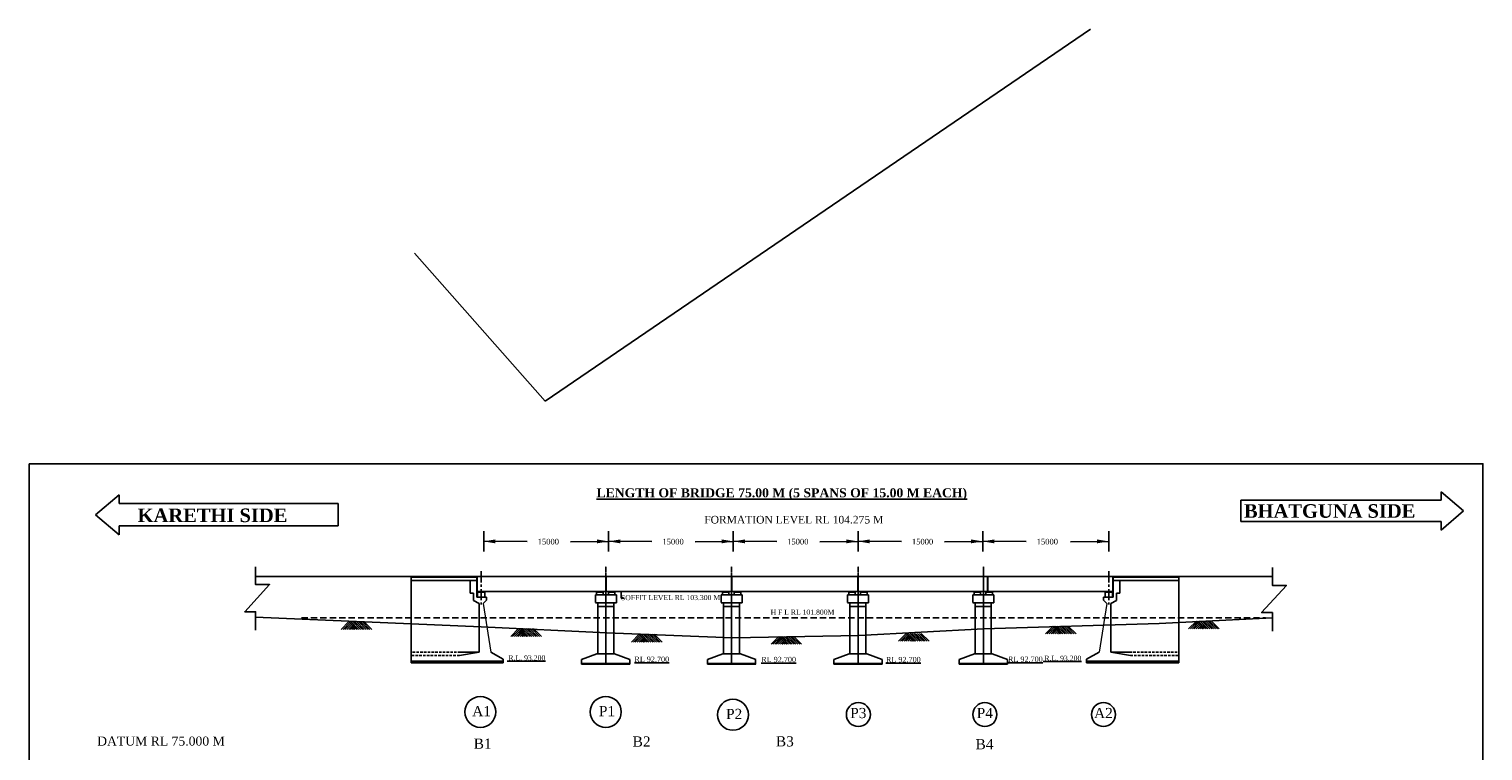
# Model space of a CAD drawing. Header units: millimetres. Extents: x -1995464 to 1684061, y 248405 to 550833.
# Tile 7 of 7: x 1394721 to 1683956, y 407227 to 550833. Entities that reach past the tile are written whole.
import ezdxf

# ---------------------------------------------------------------- set-up
doc = ezdxf.new("R2010")
doc.units = ezdxf.units.MM
doc.header["$MEASUREMENT"] = 0
for name, pattern in [('CENTER', [50.8, 31.75, -6.35, 6.35, -6.35]), ('DASED', [0.375, 0.25, -0.125]), ('DASHED2', [0.375, 0.25, -0.125])]:
    doc.linetypes.add(name, pattern=pattern)
doc.styles.add('Arial', font='arial.ttf')
doc.styles.get("Standard").update_dxf_attribs({"font": 'times.ttf'})

msp = doc.modelspace()

# ---------------------------------------------------------------- hatches: boundary and pattern name
at = {"ltscale": 20}
h = msp.add_hatch(color=256, dxfattribs=at)
h.dxf.hatch_style = 1
h.paths.add_polyline_path([(1484660.3, 438935.2), (1484291.9, 438935.2), (1484291.9, 438843.1), (1484660.3, 438843.1)])
h.paths.add_polyline_path([(1485028.7, 438935.2), (1484660.3, 438935.2), (1484660.3, 438843.1), (1485028.7, 438843.1)])
at = {"ltscale": 100}
h = msp.add_hatch(color=256, dxfattribs=at)
h.paths.add_polyline_path([(1508830.2, 438907.2), (1508273.5, 438907.2), (1508273.5, 438843.1), (1508830.2, 438843.1)])
h.paths.add_polyline_path([(1508273.5, 438907.2), (1507738.1, 438907.2), (1507738.1, 438843.1), (1508273.5, 438843.1)])
h = msp.add_hatch(color=256, dxfattribs=at)
h.paths.add_polyline_path([(1511183.6, 438907.2), (1510627, 438907.2), (1510627, 438843.1), (1511183.6, 438843.1)])
h.paths.add_polyline_path([(1510627, 438907.2), (1510091.6, 438907.2), (1510091.6, 438843.1), (1510627, 438843.1)])
h = msp.add_hatch(color=256, dxfattribs=at)
h.paths.add_polyline_path([(1533857.9, 438907.2), (1533301.3, 438907.2), (1533301.3, 438843.1), (1533857.9, 438843.1)])
h.paths.add_polyline_path([(1533301.3, 438907.2), (1532765.9, 438907.2), (1532765.9, 438843.1), (1533301.3, 438843.1)])
h = msp.add_hatch(color=256, dxfattribs=at)
h.paths.add_polyline_path([(1536211.4, 438907.2), (1535654.8, 438907.2), (1535654.8, 438843.1), (1536211.4, 438843.1)])
h.paths.add_polyline_path([(1535654.8, 438907.2), (1535119.3, 438907.2), (1535119.3, 438843.1), (1535654.8, 438843.1)])
h = msp.add_hatch(color=256, dxfattribs=at)
h.paths.add_polyline_path([(1558990.8, 438907.2), (1558434.2, 438907.2), (1558434.2, 438843.1), (1558990.8, 438843.1)])
h.paths.add_polyline_path([(1558434.2, 438907.2), (1557898.8, 438907.2), (1557898.8, 438843.1), (1558434.2, 438843.1)])
h = msp.add_hatch(color=256, dxfattribs=at)
h.paths.add_polyline_path([(1561344.3, 438907.2), (1560787.7, 438907.2), (1560787.7, 438843.1), (1561344.3, 438843.1)])
h.paths.add_polyline_path([(1560787.7, 438907.2), (1560252.3, 438907.2), (1560252.3, 438843.1), (1560787.7, 438843.1)])
h = msp.add_hatch(color=256, dxfattribs=at)
h.paths.add_polyline_path([(1583928.4, 438907.2), (1583371.8, 438907.2), (1583371.8, 438843.1), (1583928.4, 438843.1)])
h.paths.add_polyline_path([(1583371.8, 438907.2), (1582836.4, 438907.2), (1582836.4, 438843.1), (1583371.8, 438843.1)])
h = msp.add_hatch(color=256, dxfattribs=at)
h.paths.add_polyline_path([(1586281.9, 438907.2), (1585725.3, 438907.2), (1585725.3, 438843.1), (1586281.9, 438843.1)])
h.paths.add_polyline_path([(1585725.3, 438907.2), (1585189.8, 438907.2), (1585189.8, 438843.1), (1585725.3, 438843.1)])
at = {"ltscale": 20}
h = msp.add_hatch(color=256, dxfattribs=at)
h.dxf.hatch_style = 1
h.paths.add_polyline_path([(1609517.6, 438935.2), (1609886, 438935.2), (1609886, 438843.1), (1609517.6, 438843.1)])
h.paths.add_polyline_path([(1609149.2, 438935.2), (1609517.6, 438935.2), (1609517.6, 438843.1), (1609149.2, 438843.1)])
at = {"ltscale": 2000}
h = msp.add_hatch(dxfattribs=at)
h.set_pattern_fill('AR-CONC', color=256, scale=31.67604, style=0)
h.set_pattern_definition([(50, (1316044.05, 256767.6), (227.19962, -19.87739), [23.75703, -261.32733]), (355, (1316044.05, 256767.6), (-43.95093, 238.26468), [19.00562, -209.06186]), (100.4514, (1316062.98, 256765.94), (183.24886, 218.38715), [20.19037, -222.09406]), (46.1842, (1316044.05, 256830.94), (338.0597, -52.42987), [35.63554, -391.991]), (96.6356, (1316072.22, 256826.57), (296.06413, 308.56197), [30.28555, -333.14103]), (351.1842, (1316044.05, 256830.94), (296.0639, 308.5622), [28.50844, -313.5928]), (21, (1316075.72, 256815.1), (189.07652, -127.53372), [23.75703, -261.32733]), (326, (1316075.72, 256815.1), (77.07266, 229.69882), [19.00562, -209.06186]), (71.4514, (1316091.48, 256804.48), (266.14926, 102.16489), [20.19037, -222.09406]), (37.5, (1316044.05, 256767.59), (3.85176, 105.44759), [0, -206.52778, 0, -212.22947, 0, -209.853765]), (7.5, (1316044.05, 256767.59), (83.33001, 124.93401), [0, -121.00247, 0, -201.776375, 0, -79.982]), (327.5, (1315973.41, 256767.59), (169.093808, -7.14449), [0, -79.1901, 0, -247.07311, 0, -327.847014]), (317.5, (1315941.73, 256767.59), (184.730284, 31.709294), [0, -102.94713, 0, -164.08189, 0, -232.81889])])
h.paths.add_polyline_path([(1509482.3, 424598), (1509454.1, 424598), (1504643.2, 424598), (1504643.2, 424503), (1509454.1, 424503), (1509482.2, 424503)])
h.paths.add_polyline_path([(1514264.9, 424598), (1509482.3, 424598), (1509482.2, 424503), (1514264.9, 424503)])
h = msp.add_hatch(dxfattribs=at)
h.set_pattern_fill('AR-CONC', color=256, scale=31.67604, style=0)
h.set_pattern_definition([(50, (1341071.8, 256767.6), (227.19962, -19.87739), [23.75703, -261.32733]), (355, (1341071.8, 256767.6), (-43.95093, 238.26468), [19.00562, -209.06186]), (100.4514, (1341090.73, 256765.94), (183.24886, 218.38715), [20.19037, -222.09406]), (46.1842, (1341071.8, 256830.94), (338.0597, -52.42987), [35.63554, -391.991]), (96.6356, (1341099.97, 256826.57), (296.06413, 308.56197), [30.28555, -333.14103]), (351.1842, (1341071.8, 256830.94), (296.0639, 308.5622), [28.50844, -313.5928]), (21, (1341103.47, 256815.1), (189.07652, -127.53372), [23.75703, -261.32733]), (326, (1341103.47, 256815.1), (77.07266, 229.69882), [19.00562, -209.06186]), (71.4514, (1341119.23, 256804.48), (266.14926, 102.16489), [20.19037, -222.09406]), (37.5, (1341071.8, 256767.59), (3.85176, 105.44759), [0, -206.52778, 0, -212.22947, 0, -209.853765]), (7.5, (1341071.8, 256767.59), (83.33001, 124.93401), [0, -121.00247, 0, -201.776375, 0, -79.982]), (327.5, (1341001.16, 256767.59), (169.093808, -7.14449), [0, -79.1901, 0, -247.07311, 0, -327.847014]), (317.5, (1340969.48, 256767.59), (184.730284, 31.709294), [0, -102.94713, 0, -164.08189, 0, -232.81889])])
h.paths.add_polyline_path([(1534510, 424598), (1534481.8, 424598), (1529671, 424598), (1529671, 424503), (1534481.8, 424503), (1534510, 424503)])
h.paths.add_polyline_path([(1539292.7, 424598), (1534510, 424598), (1534510, 424503), (1539292.7, 424503)])
h = msp.add_hatch(dxfattribs=at)
h.set_pattern_fill('AR-CONC', color=256, scale=31.67604, style=0)
h.set_pattern_definition([(50, (1366204.75, 256767.6), (227.19962, -19.87739), [23.75703, -261.32733]), (355, (1366204.75, 256767.6), (-43.95093, 238.26468), [19.00562, -209.06186]), (100.4514, (1366223.68, 256765.94), (183.24886, 218.38715), [20.19037, -222.09406]), (46.1842, (1366204.75, 256830.94), (338.0597, -52.42987), [35.63554, -391.991]), (96.6356, (1366232.92, 256826.57), (296.06413, 308.56197), [30.28555, -333.14103]), (351.1842, (1366204.75, 256830.94), (296.0639, 308.5622), [28.50844, -313.5928]), (21, (1366236.42, 256815.1), (189.07652, -127.53372), [23.75703, -261.32733]), (326, (1366236.42, 256815.1), (77.07266, 229.69882), [19.00562, -209.06186]), (71.4514, (1366252.18, 256804.48), (266.14926, 102.16489), [20.19037, -222.09406]), (37.5, (1366204.75, 256767.59), (3.85176, 105.44759), [0, -206.52778, 0, -212.22947, 0, -209.853765]), (7.5, (1366204.75, 256767.59), (83.33001, 124.93401), [0, -121.00247, 0, -201.776375, 0, -79.982]), (327.5, (1366134.11, 256767.59), (169.093808, -7.14449), [0, -79.1901, 0, -247.07311, 0, -327.847014]), (317.5, (1366102.43, 256767.59), (184.730284, 31.709294), [0, -102.94713, 0, -164.08189, 0, -232.81889])])
h.paths.add_polyline_path([(1559643, 424598), (1559614.8, 424598), (1554803.9, 424598), (1554803.9, 424503), (1559614.8, 424503), (1559642.9, 424503)])
h.paths.add_polyline_path([(1564425.6, 424598), (1559643, 424598), (1559642.9, 424503), (1564425.6, 424503)])
h = msp.add_hatch(dxfattribs=at)
h.set_pattern_fill('AR-CONC', color=256, scale=31.67604, style=0)
h.set_pattern_definition([(50, (1391142.29, 256767.6), (227.19962, -19.87739), [23.75703, -261.32733]), (355, (1391142.3, 256767.6), (-43.95093, 238.26468), [19.00562, -209.06186]), (100.4514, (1391161.22, 256765.94), (183.24886, 218.38715), [20.19037, -222.09406]), (46.1842, (1391142.3, 256830.94), (338.0597, -52.42987), [35.63554, -391.991]), (96.6356, (1391170.46, 256826.57), (296.06413, 308.56197), [30.28555, -333.14103]), (351.1842, (1391142.3, 256830.94), (296.0639, 308.5622), [28.50844, -313.5928]), (21, (1391173.96, 256815.1), (189.07652, -127.53372), [23.75703, -261.32733]), (326, (1391173.96, 256815.1), (77.07266, 229.69882), [19.00562, -209.06186]), (71.4514, (1391189.72, 256804.48), (266.14926, 102.16489), [20.19037, -222.09406]), (37.5, (1391142.29, 256767.59), (3.85176, 105.44759), [0, -206.52778, 0, -212.22947, 0, -209.853765]), (7.5, (1391142.29, 256767.59), (83.33001, 124.93401), [0, -121.00247, 0, -201.776375, 0, -79.982]), (327.5, (1391071.65, 256767.59), (169.093808, -7.14449), [0, -79.1901, 0, -247.07311, 0, -327.847014]), (317.5, (1391039.98, 256767.59), (184.730284, 31.709294), [0, -102.94713, 0, -164.08189, 0, -232.81889])])
h.paths.add_polyline_path([(1584580.5, 424598), (1584552.3, 424598), (1579741.5, 424598), (1579741.5, 424503), (1584552.3, 424503), (1584580.5, 424503)])
h.paths.add_polyline_path([(1589363.1, 424598), (1584580.5, 424598), (1584580.5, 424503), (1589363.1, 424503)])

# ---------------------------------------------------------------- linework, layer by layer
at = {"color": 0, "ltscale": 20}
for p, q in [((1497419.2, 476821.2), (1605873.5, 550832.6)), ((1471409.8, 506229.7), (1497419.2, 476821.2)), ((1470721.1, 441945.5), (1439770.3, 441945.5)), ((1483857.4, 438935.2), (1483857.4, 441945.5)), ((1509514.1, 438935.2), (1509514.1, 441945.5)), ((1534514.1, 438935.2), (1534514.1, 441945.5)), ((1559674.6, 438935.2), (1559674.6, 441942.8)), ((1585451.5, 438935.2), (1585451.5, 441942.8)), ((1598519.3, 441945.5), (1610328.4, 441945.5)), ((1610328.4, 438935.2), (1610328.4, 441945.5)), ((1610389, 438935.2), (1610389, 441942.8)), ((1623456.8, 441945.5), (1642074.8, 441923.3)), ((1482482.3, 438608.5), (1483135.7, 438608.5)), ((1483135.7, 438608.5), (1483135.7, 437163.1)), ((1483789.1, 438935.2), (1483789.1, 437846.2)), ((1610388.8, 438935.2), (1610388.8, 437846.2)), ((1611695.6, 438608.5), (1611042.2, 438608.5)), ((1611042.2, 438608.5), (1611042.2, 437163.1)), ((1439770.3, 433848.7), (1484660.3, 431928.7)), ((1484660.3, 431928.7), (1509660.3, 430718.7)), ((1559821, 430198.7), (1584580.1, 431518.7)), ((1584580.1, 431518.7), (1619574.8, 432608.7)), ((1619574.8, 432608.7), (1642074.8, 433678.7)), ((1509660.3, 430718.7), (1534660.3, 429758.7)), ((1534660.3, 429758.7), (1559821, 430198.7)), ((1504643.2, 425399.8), (1504643.2, 424503)), ((1514264.9, 425399.8), (1514264.9, 424503)), ((1529671, 425399.8), (1529671, 424503)), ((1539264.9, 425399.8), (1539264.9, 424503)), ((1554803.9, 425399.8), (1554803.9, 424503)), ((1564425.6, 425399.8), (1564425.6, 424503)), ((1579741.5, 425399.8), (1579741.5, 424503)), ((1589363.1, 425399.8), (1589363.1, 424503)), ((1489818.3, 425095.8), (1497434.8, 425083)), ((1509481.8, 424598), (1514264.9, 424598)), ((1534509.6, 424598), (1539292.7, 424598)), ((1559642.5, 424598), (1564425.6, 424598)), ((1584580.1, 424598), (1589363.1, 424598)), ((1596454, 425025.4), (1604070.4, 425012.6))]:
    msp.add_line(p, q, dxfattribs=at)
at = {"color": 7}
for p, q in [((1412624, 458164.9), (1407968, 454218.7)), ((1412624, 456458.1), (1412624, 458164.9)), ((1412624, 458164.9), (1412624, 456458.1)), ((1635767.9, 457112.6), (1675677.5, 457112.6)), ((1675677.5, 458738.1), (1680111.7, 454979.8)), ((1675677.5, 457112.6), (1675677.5, 458738.1)), ((1675677.5, 458738.1), (1675677.5, 457112.6)), ((1407968, 454218.7), (1412624, 450217)), ((1456159.2, 456458.1), (1412624, 456458.1)), ((1456189.2, 456428.1), (1456159.2, 456458.1)), ((1680111.7, 454979.8), (1675677.5, 451168.7)), ((1456159.2, 451983.6), (1412624, 451983.6)), ((1412624, 451983.6), (1412624, 450217)), ((1456189.2, 452013.6), (1456159.2, 451983.6)), ((1635767.9, 452851.1), (1675677.5, 452851.1)), ((1675677.5, 452851.1), (1675677.5, 451168.7)), ((1485186, 450947.2), (1485186, 446878.3)), ((1485186, 448941.7), (1493819.6, 448880.9)), ((1510004.8, 448912.7), (1502408.6, 448849.1)), ((1510004.8, 450947.2), (1510004.8, 446878.3)), ((1510004.8, 450947.2), (1510004.8, 446878.3)), ((1510004.8, 448941.7), (1518638.4, 448880.9)), ((1534823.7, 448912.7), (1527227.4, 448849.1)), ((1534823.7, 450947.2), (1534823.7, 446878.3)), ((1534823.7, 450947.2), (1534823.7, 446878.3)), ((1534823.7, 448941.7), (1543457.3, 448880.9)), ((1559642.5, 448912.7), (1552046.3, 448849.1)), ((1559642.5, 450947.2), (1559642.5, 446878.3)), ((1559642.5, 450947.2), (1559642.5, 446878.3)), ((1559642.5, 448941.7), (1568276.1, 448880.9)), ((1584461.4, 448912.7), (1576865.1, 448849.1)), ((1584461.4, 450947.2), (1584461.4, 446878.3)), ((1584461.4, 450947.2), (1584461.4, 446878.3)), ((1584461.4, 448941.7), (1593095, 448880.9)), ((1609517.6, 448912.7), (1601921.4, 448849.1)), ((1609517.6, 450947.2), (1609517.6, 446878.3)), ((1456815.6, 431407.3), (1458364.5, 432956.2)), ((1457188.5, 431407.3), (1458737.4, 432956.2)), ((1457188.5, 431407.3), (1458551, 432769.7)), ((1457561.4, 431407.3), (1458923.9, 432769.7)), ((1457561.4, 431407.3), (1458737.4, 432583.3)), ((1457934.3, 431407.3), (1459110.3, 432583.3)), ((1457934.3, 431407.3), (1458923.9, 432396.8)), ((1458307.2, 431407.3), (1459296.8, 432396.8)), ((1458307.2, 431407.3), (1459110.3, 432210.4)), ((1458364.5, 432956.2), (1459913.5, 431407.3)), ((1458680, 431407.3), (1459483.2, 432210.4)), ((1458680, 431407.3), (1459296.8, 432024)), ((1458737.4, 432956.2), (1460286.3, 431407.3)), ((1458737.4, 432956.2), (1460286.3, 431407.3)), ((1459052.9, 431407.3), (1459669.6, 432024)), ((1459052.9, 431407.3), (1459483.2, 431837.5)), ((1459110.3, 432956.2), (1460659.2, 431407.3)), ((1459110.3, 432956.2), (1460659.2, 431407.3)), ((1459425.8, 431407.3), (1459856.1, 431837.5)), ((1459425.8, 431407.3), (1459669.6, 431651.1)), ((1459483.2, 432956.2), (1461032.1, 431407.3)), ((1459483.2, 432956.2), (1461032.1, 431407.3)), ((1459798.7, 431407.3), (1460042.5, 431651.1)), ((1459856.1, 432956.2), (1461405, 431407.3)), ((1459856.1, 432956.2), (1461405, 431407.3)), ((1460229, 432956.2), (1461777.9, 431407.3)), ((1460229, 432956.2), (1461777.9, 431407.3)), ((1460601.9, 432956.2), (1462150.8, 431407.3)), ((1460601.9, 432956.2), (1462150.8, 431407.3)), ((1460974.7, 432956.2), (1462523.7, 431407.3)), ((1460974.7, 432956.2), (1462523.7, 431407.3)), ((1461347.6, 432956.2), (1462896.6, 431407.3)), ((1490552.7, 430021.3), (1492101.6, 431570.2)), ((1490925.5, 430021.3), (1492474.5, 431570.2)), ((1490925.5, 430021.3), (1492288, 431383.8)), ((1491298.4, 430021.3), (1492660.9, 431383.8)), ((1491298.4, 430021.3), (1492474.5, 431197.3)), ((1491671.3, 430021.3), (1492847.4, 431197.3)), ((1491671.3, 430021.3), (1492660.9, 431010.9)), ((1492044.2, 430021.3), (1493033.8, 431010.9)), ((1492101.6, 431570.2), (1493650.5, 430021.3)), ((1492474.5, 431570.2), (1494023.4, 430021.3)), ((1492474.5, 431570.2), (1494023.4, 430021.3)), ((1492847.4, 431570.2), (1494396.3, 430021.3)), ((1492847.4, 431570.2), (1494396.3, 430021.3)), ((1493220.3, 431570.2), (1494769.2, 430021.3)), ((1493220.3, 431570.2), (1494769.2, 430021.3)), ((1493593.1, 431570.2), (1495142.1, 430021.3)), ((1493593.1, 431570.2), (1495142.1, 430021.3)), ((1493966, 431570.2), (1495515, 430021.3)), ((1493966, 431570.2), (1495515, 430021.3)), ((1494338.9, 431570.2), (1495887.8, 430021.3)), ((1494338.9, 431570.2), (1495887.8, 430021.3)), ((1494711.8, 431570.2), (1496260.7, 430021.3)), ((1494711.8, 431570.2), (1496260.7, 430021.3)), ((1495084.7, 431570.2), (1496633.6, 430021.3)), ((1596920.1, 430504.2), (1598469, 432053.1)), ((1597293, 430504.2), (1598841.9, 432053.1)), ((1597293, 430504.2), (1598655.5, 431866.7)), ((1597665.9, 430504.2), (1599028.3, 431866.7)), ((1597665.9, 430504.2), (1598841.9, 431680.2)), ((1598038.7, 430504.2), (1599214.8, 431680.2)), ((1598038.7, 430504.2), (1599028.3, 431493.8)), ((1598411.6, 430504.2), (1599401.2, 431493.8)), ((1598411.6, 430504.2), (1599214.8, 431307.3)), ((1598469, 432053.1), (1600017.9, 430504.2)), ((1598784.5, 430504.2), (1599587.7, 431307.3)), ((1598784.5, 430504.2), (1599401.2, 431120.9)), ((1598841.9, 432053.1), (1600390.8, 430504.2)), ((1598841.9, 432053.1), (1600390.8, 430504.2)), ((1599157.4, 430504.2), (1599774.1, 431120.9)), ((1599214.8, 432053.1), (1600763.7, 430504.2)), ((1599214.8, 432053.1), (1600763.7, 430504.2)), ((1599587.7, 432053.1), (1601136.6, 430504.2)), ((1599587.7, 432053.1), (1601136.6, 430504.2)), ((1599960.6, 432053.1), (1601509.5, 430504.2)), ((1599960.6, 432053.1), (1601509.5, 430504.2)), ((1600333.5, 432053.1), (1601882.4, 430504.2)), ((1600333.5, 432053.1), (1601882.4, 430504.2)), ((1600706.3, 432053.1), (1602255.3, 430504.2)), ((1600706.3, 432053.1), (1602255.3, 430504.2)), ((1601079.2, 432053.1), (1602628.2, 430504.2)), ((1601079.2, 432053.1), (1602628.2, 430504.2)), ((1601452.1, 432053.1), (1603001, 430504.2)), ((1625414.4, 431520.6), (1626963.3, 433069.5)), ((1625787.2, 431520.6), (1627336.2, 433069.5)), ((1625787.2, 431520.6), (1627149.7, 432883.1)), ((1626160.1, 431520.6), (1627522.6, 432883.1)), ((1626160.1, 431520.6), (1627336.2, 432696.6)), ((1626533, 431520.6), (1627709.1, 432696.6)), ((1626533, 431520.6), (1627522.6, 432510.2)), ((1626905.9, 431520.6), (1627895.5, 432510.2)), ((1626905.9, 431520.6), (1627709.1, 432323.7)), ((1626963.3, 433069.5), (1628512.2, 431520.6)), ((1627278.8, 431520.6), (1628081.9, 432323.7)), ((1627278.8, 431520.6), (1627895.5, 432137.3)), ((1627336.2, 433069.5), (1628885.1, 431520.6)), ((1627336.2, 433069.5), (1628885.1, 431520.6)), ((1627651.7, 431520.6), (1628268.4, 432137.3)), ((1627651.7, 431520.6), (1628081.9, 431950.9)), ((1627709.1, 433069.5), (1629258, 431520.6)), ((1627709.1, 433069.5), (1629258, 431520.6)), ((1628024.6, 431520.6), (1628454.8, 431950.9)), ((1628024.6, 431520.6), (1628268.4, 431764.4)), ((1628081.9, 433069.5), (1629630.9, 431520.6)), ((1628081.9, 433069.5), (1629630.9, 431520.6)), ((1628397.5, 431520.6), (1628641.3, 431764.4)), ((1628454.8, 433069.5), (1630003.8, 431520.6)), ((1628454.8, 433069.5), (1630003.8, 431520.6)), ((1628827.7, 433069.5), (1630376.6, 431520.6)), ((1628827.7, 433069.5), (1630376.6, 431520.6)), ((1629200.6, 433069.5), (1630749.5, 431520.6)), ((1629200.6, 433069.5), (1630749.5, 431520.6)), ((1629573.5, 433069.5), (1631122.4, 431520.6)), ((1629573.5, 433069.5), (1631122.4, 431520.6)), ((1629946.4, 433069.5), (1631495.3, 431520.6)), ((1492044.2, 430021.3), (1492847.4, 430824.5)), ((1492417.1, 430021.3), (1493220.3, 430824.5)), ((1492417.1, 430021.3), (1493033.8, 430638)), ((1492790, 430021.3), (1493406.7, 430638)), ((1492790, 430021.3), (1493220.3, 430451.6)), ((1493162.9, 430021.3), (1493593.1, 430451.6)), ((1493162.9, 430021.3), (1493406.7, 430265.1)), ((1493535.8, 430021.3), (1493779.6, 430265.1)), ((1514577.8, 428878.4), (1516126.7, 430427.3)), ((1514950.7, 428878.4), (1516499.6, 430427.3)), ((1514950.7, 428878.4), (1516313.2, 430240.8)), ((1515323.6, 428878.4), (1516686, 430240.8)), ((1515323.6, 428878.4), (1516499.6, 430054.4)), ((1515696.4, 428878.4), (1516872.5, 430054.4)), ((1515696.4, 428878.4), (1516686, 429868)), ((1516069.3, 428878.4), (1517058.9, 429868)), ((1516069.3, 428878.4), (1516872.5, 429681.5)), ((1516126.7, 430427.3), (1517675.6, 428878.4)), ((1516442.2, 428878.4), (1517245.4, 429681.5)), ((1516442.2, 428878.4), (1517058.9, 429495.1)), ((1516499.6, 430427.3), (1518048.5, 428878.4)), ((1516499.6, 430427.3), (1518048.5, 428878.4)), ((1516815.1, 428878.4), (1517431.8, 429495.1)), ((1516815.1, 428878.4), (1517245.4, 429308.6)), ((1516872.5, 430427.3), (1518421.4, 428878.4)), ((1516872.5, 430427.3), (1518421.4, 428878.4)), ((1517188, 428878.4), (1517618.3, 429308.6)), ((1517188, 428878.4), (1517431.8, 429122.2)), ((1517245.4, 430427.3), (1518794.3, 428878.4)), ((1517245.4, 430427.3), (1518794.3, 428878.4)), ((1517560.9, 428878.4), (1517804.7, 429122.2)), ((1517618.3, 430427.3), (1519167.2, 428878.4)), ((1517618.3, 430427.3), (1519167.2, 428878.4)), ((1517991.2, 430427.3), (1519540.1, 428878.4)), ((1517991.2, 430427.3), (1519540.1, 428878.4)), ((1518364, 430427.3), (1519913, 428878.4)), ((1518364, 430427.3), (1519913, 428878.4)), ((1518736.9, 430427.3), (1520285.9, 428878.4)), ((1518736.9, 430427.3), (1520285.9, 428878.4)), ((1519109.8, 430427.3), (1520658.7, 428878.4)), ((1542329.1, 428462.1), (1543878, 430011.1)), ((1542701.9, 428462.1), (1544250.9, 430011.1)), ((1542701.9, 428462.1), (1544064.4, 429824.6)), ((1543074.8, 428462.1), (1544437.3, 429824.6)), ((1543074.8, 428462.1), (1544250.9, 429638.2)), ((1543447.7, 428462.1), (1544623.8, 429638.2)), ((1543447.7, 428462.1), (1544437.3, 429451.7)), ((1543820.6, 428462.1), (1544810.2, 429451.7)), ((1543820.6, 428462.1), (1544623.8, 429265.3)), ((1543878, 430011.1), (1545426.9, 428462.1)), ((1544193.5, 428462.1), (1544996.7, 429265.3)), ((1544193.5, 428462.1), (1544810.2, 429078.8)), ((1544250.9, 430011.1), (1545799.8, 428462.1)), ((1544250.9, 430011.1), (1545799.8, 428462.1)), ((1544566.4, 428462.1), (1545183.1, 429078.8)), ((1544566.4, 428462.1), (1544996.7, 428892.4)), ((1544623.8, 430011.1), (1546172.7, 428462.1)), ((1544623.8, 430011.1), (1546172.7, 428462.1)), ((1544939.3, 428462.1), (1545369.5, 428892.4)), ((1544939.3, 428462.1), (1545183.1, 428705.9)), ((1544996.7, 430011.1), (1546545.6, 428462.1)), ((1544996.7, 430011.1), (1546545.6, 428462.1)), ((1545312.2, 428462.1), (1545556, 428705.9)), ((1545369.5, 430011.1), (1546918.5, 428462.1)), ((1545369.5, 430011.1), (1546918.5, 428462.1)), ((1545742.4, 430011.1), (1547291.4, 428462.1)), ((1545742.4, 430011.1), (1547291.4, 428462.1)), ((1546115.3, 430011.1), (1547664.2, 428462.1)), ((1546115.3, 430011.1), (1547664.2, 428462.1)), ((1546488.2, 430011.1), (1548037.1, 428462.1)), ((1546488.2, 430011.1), (1548037.1, 428462.1)), ((1546861.1, 430011.1), (1548410, 428462.1)), ((1567688.3, 429034.4), (1569237.3, 430583.3)), ((1568061.2, 429034.4), (1569610.2, 430583.3)), ((1568061.2, 429034.4), (1569423.7, 430396.9)), ((1568434.1, 429034.4), (1569796.6, 430396.9)), ((1568434.1, 429034.4), (1569610.2, 430210.5)), ((1568807, 429034.4), (1569983.1, 430210.5)), ((1568807, 429034.4), (1569796.6, 430024)), ((1569179.9, 429034.4), (1570169.5, 430024)), ((1569179.9, 429034.4), (1569983.1, 429837.6)), ((1569237.3, 430583.3), (1570786.2, 429034.4)), ((1569552.8, 429034.4), (1570355.9, 429837.6)), ((1569552.8, 429034.4), (1570169.5, 429651.1)), ((1569610.2, 430583.3), (1571159.1, 429034.4)), ((1569610.2, 430583.3), (1571159.1, 429034.4)), ((1569925.7, 429034.4), (1570542.4, 429651.1)), ((1569925.7, 429034.4), (1570355.9, 429464.7)), ((1569983.1, 430583.3), (1571532, 429034.4)), ((1569983.1, 430583.3), (1571532, 429034.4)), ((1570298.6, 429034.4), (1570728.8, 429464.7)), ((1570298.6, 429034.4), (1570542.4, 429278.2)), ((1570355.9, 430583.3), (1571904.9, 429034.4)), ((1570355.9, 430583.3), (1571904.9, 429034.4)), ((1570671.5, 429034.4), (1570915.3, 429278.2)), ((1570728.8, 430583.3), (1572277.8, 429034.4)), ((1570728.8, 430583.3), (1572277.8, 429034.4)), ((1571101.7, 430583.3), (1572650.6, 429034.4)), ((1571101.7, 430583.3), (1572650.6, 429034.4)), ((1571474.6, 430583.3), (1573023.5, 429034.4)), ((1571474.6, 430583.3), (1573023.5, 429034.4)), ((1571847.5, 430583.3), (1573396.4, 429034.4)), ((1571847.5, 430583.3), (1573396.4, 429034.4)), ((1572220.4, 430583.3), (1573769.3, 429034.4)), ((1599157.4, 430504.2), (1599587.7, 430934.5)), ((1599530.3, 430504.2), (1599960.6, 430934.5)), ((1599530.3, 430504.2), (1599774.1, 430748)), ((1599903.2, 430504.2), (1600147, 430748))]:
    msp.add_line(p, q, dxfattribs=at)
at = {"color": 7, "ltscale": 2}
msp.add_line((1635767.9, 457112.6), (1635767.9, 452851.1), dxfattribs=at)
at = {"color": 7, "lineweight": 25, "ltscale": 2}
for p, q in [((1456189.2, 456428.1), (1456189.2, 452013.6)), ((1512520.4, 437635.6), (1512520.4, 438944.4)), ((1512520.4, 437635.6), (1512520.4, 438944.4)), ((1512520.4, 437635.6), (1513064.9, 437635.6))]:
    msp.add_line(p, q, dxfattribs=at)
at = {"color": 0, "linetype": 'CENTER', "lineweight": -2, "ltscale": 70}
for p, q in [((1484660.3, 442988.6), (1484660.3, 436350.8)), ((1609517.6, 442988.6), (1609517.6, 436350.8))]:
    msp.add_line(p, q, dxfattribs=at)
at = {"linetype": 'CENTER', "ltscale": 10}
for p, q in [((1509481.8, 424598), (1509481.8, 443932.8)), ((1534481.8, 424598), (1534481.8, 443932.8)), ((1559642.5, 424598), (1559642.5, 443932.8)), ((1584580.1, 424598), (1584580.1, 443932.8))]:
    msp.add_line(p, q, dxfattribs=at)
at = {"color": 1, "linetype": 'CENTER', "lineweight": -2, "ltscale": 70}
msp.add_line((1584580.1, 442988.6), (1584580.1, 436350.8), dxfattribs=at)
for p, q in [((1483789.1, 441945.5), (1470721.1, 441945.5)), ((1470721.1, 441945.5), (1470721.1, 424772)), ((1483789.1, 441782.2), (1470721.1, 441782.2)), ((1483789.1, 441128.8), (1470721.1, 441128.8)), ((1479366.8, 441913.2), (1483789.1, 441913.2)), ((1482482.3, 441128.8), (1482482.3, 438655.2)), ((1482482.3, 441128.8), (1482482.3, 438608.5)), ((1482482.3, 441128.8), (1482482.3, 439370.8)), ((1483789.1, 441945.5), (1483789.1, 438935.2)), ((1483857.4, 441913.2), (1509445.8, 441913.2)), ((1509445.8, 441945.5), (1509445.8, 438935.2)), ((1509514.1, 441913.2), (1534445.8, 441913.2)), ((1534445.8, 441945.5), (1534445.8, 438935.2)), ((1534514.1, 441913.2), (1559606.3, 441913.2)), ((1559606.3, 441945.5), (1559606.3, 438935.2)), ((1559674.6, 441913.2), (1585383.1, 441913.2)), ((1585383.1, 441945.5), (1585383.1, 438935.2)), ((1585451.3, 441945.5), (1585451.3, 438935.2)), ((1585451.3, 441945.5), (1598519.3, 441945.5)), ((1585451.3, 441913.2), (1610328.4, 441913.2)), ((1610388.8, 441945.5), (1623456.8, 441945.5)), ((1610388.8, 441782.2), (1623456.8, 441782.2)), ((1610388.8, 441128.8), (1623456.8, 441128.8)), ((1611695.6, 441128.8), (1611695.6, 438655.2)), ((1611695.6, 441128.8), (1611695.6, 438608.5)), ((1611695.6, 441128.8), (1611695.6, 439370.8)), ((1623456.8, 441945.5), (1623456.8, 424772)), ((1484279.1, 436539.4), (1483135.7, 437163.1)), ((1483789.1, 437846.2), (1485694.8, 437846.2)), ((1483857.4, 438935.2), (1509445.8, 438935.2)), ((1484660.3, 438843.1), (1483923.6, 438843.1)), ((1483923.6, 438843.1), (1483923.6, 437846.2)), ((1484291.9, 438843.1), (1484291.9, 438935.2)), ((1484660.3, 438843.1), (1484291.9, 438843.1)), ((1484660.3, 438843.1), (1485028.7, 438843.1)), ((1484660.3, 438843.1), (1485397, 438843.1)), ((1485028.7, 438843.1), (1485028.7, 438935.2)), ((1485041.4, 436539.4), (1485694.8, 437192.8)), ((1485397, 438843.1), (1485397, 437846.2)), ((1485694.8, 437846.2), (1485694.8, 437192.8)), ((1509514.1, 438935.2), (1534445.8, 438935.2)), ((1534514.1, 438935.2), (1559606.3, 438935.2)), ((1559674.6, 438935.2), (1585383.1, 438935.2)), ((1585451.3, 438935.2), (1610328.4, 438935.2)), ((1610388.8, 437846.2), (1608483.1, 437846.2)), ((1608483.1, 437846.2), (1608483.1, 437192.8)), ((1609136.5, 436539.4), (1608483.1, 437192.8)), ((1608780.9, 438843.1), (1608780.9, 437846.2)), ((1609517.6, 438843.1), (1608780.9, 438843.1)), ((1609517.6, 438843.1), (1610254.3, 438843.1)), ((1609517.6, 438843.1), (1609886, 438843.1)), ((1609886, 438843.1), (1609886, 438935.2)), ((1609898.8, 436539.4), (1611042.2, 437163.1)), ((1610254.3, 438843.1), (1610254.3, 437846.2)), ((1610388.8, 438935.2), (1610389, 438935.2)), ((1484279.1, 436539.4), (1484279.1, 426841.1)), ((1609898.8, 436539.4), (1609898.8, 426841.1)), ((1507850.5, 426522.3), (1507850.5, 430458.2)), ((1511057.7, 426522.3), (1511057.7, 430458.2)), ((1532878.2, 426522.3), (1532878.2, 430458.2)), ((1536085.4, 426522.3), (1536085.4, 430458.2)), ((1558011.2, 426522.3), (1558011.2, 430458.2)), ((1561218.4, 426522.3), (1561218.4, 430458.2)), ((1582948.7, 426522.3), (1582948.7, 430458.2)), ((1586155.9, 426522.3), (1586155.9, 430458.2)), ((1480358.7, 426187.7), (1484279.1, 426841.1)), ((1480358.7, 426841.1), (1484279.1, 426841.1)), ((1489070.7, 425479.9), (1486566, 426841.1)), ((1489070.7, 424772), (1489070.7, 425479.9)), ((1509454.1, 426522.3), (1507690.1, 426522.3)), ((1507690.1, 426522.3), (1511218, 426522.3)), ((1511218, 426522.3), (1514264.9, 425399.8)), ((1534481.8, 426522.3), (1532717.9, 426522.3)), ((1532717.9, 426522.3), (1536245.8, 426522.3)), ((1536245.8, 426522.3), (1539292.7, 425399.8)), ((1559614.8, 426522.3), (1557850.8, 426522.3)), ((1557850.8, 426522.3), (1561378.7, 426522.3)), ((1561378.7, 426522.3), (1564425.6, 425399.8)), ((1584552.3, 426522.3), (1582788.3, 426522.3)), ((1582788.3, 426522.3), (1586316.3, 426522.3)), ((1586316.3, 426522.3), (1589363.1, 425399.8)), ((1605107.2, 425479.9), (1607611.9, 426841.1)), ((1605107.2, 424772), (1605107.2, 425479.9)), ((1613819.2, 426187.7), (1609898.8, 426841.1)), ((1613819.2, 426841.1), (1609898.8, 426841.1)), ((1470721.1, 425098.7), (1489070.7, 425098.7)), ((1484279.1, 425098.7), (1470721.1, 425098.7)), ((1470721.1, 425098.7), (1470721.1, 424772)), ((1470721.1, 424772), (1489070.7, 424772)), ((1484279.1, 425098.7), (1486566, 425098.7)), ((1484279.1, 425098.7), (1486566, 425098.7)), ((1487818.4, 424935.4), (1489070.7, 424935.4)), ((1507239.3, 424562.8), (1507239.3, 424562.8)), ((1507251.7, 424590.9), (1507251.7, 424590.9)), ((1507330.9, 424601.3), (1507330.9, 424601.3)), ((1507454.5, 424617.6), (1507454.5, 424617.6)), ((1507471.2, 424550.6), (1507471.2, 424550.6)), ((1507495.9, 424636.8), (1507495.9, 424636.8)), ((1507499.2, 424524.9), (1507499.2, 424524.9)), ((1507560, 424595.9), (1507560, 424595.9)), ((1507637.4, 424567.9), (1507637.4, 424567.9)), ((1507969.5, 424637.6), (1507969.5, 424637.6)), ((1508026.4, 424566), (1508026.4, 424566)), ((1508033.6, 424596.8), (1508033.6, 424596.8)), ((1508088.8, 424537.2), (1508088.8, 424537.2)), ((1508437.2, 424580.8), (1508437.2, 424580.8)), ((1508507.3, 424597.6), (1508507.3, 424597.6)), ((1508697.4, 424532), (1508697.4, 424532)), ((1508725.4, 424506.3), (1508725.4, 424506.3)), ((1508835.3, 424585.9), (1508835.3, 424585.9)), ((1508980.9, 424598.5), (1508980.9, 424598.5)), ((1509224.4, 424584), (1509224.4, 424584)), ((1509314.9, 424518.5), (1509314.9, 424518.5)), ((1509390.4, 424640.2), (1509390.4, 424640.2)), ((1532267, 424562.8), (1532267, 424562.8)), ((1532279.5, 424590.9), (1532279.5, 424590.9)), ((1532358.6, 424601.3), (1532358.6, 424601.3)), ((1532482.3, 424617.6), (1532482.3, 424617.6)), ((1532499, 424550.6), (1532499, 424550.6)), ((1532523.6, 424636.8), (1532523.6, 424636.8)), ((1532527, 424524.9), (1532527, 424524.9)), ((1532587.8, 424595.9), (1532587.8, 424595.9)), ((1532665.1, 424567.9), (1532665.1, 424567.9)), ((1532997.3, 424637.6), (1532997.3, 424637.6)), ((1533054.2, 424566), (1533054.2, 424566)), ((1533061.4, 424596.8), (1533061.4, 424596.8)), ((1533116.5, 424537.2), (1533116.5, 424537.2)), ((1533437.2, 424580.8), (1533437.2, 424580.8)), ((1533507.3, 424597.6), (1533507.3, 424597.6)), ((1533725.1, 424532), (1533725.1, 424532)), ((1533753.2, 424506.3), (1533753.2, 424506.3)), ((1533863.1, 424585.9), (1533863.1, 424585.9)), ((1534008.7, 424598.5), (1534008.7, 424598.5)), ((1534252.2, 424584), (1534252.2, 424584)), ((1534342.7, 424518.5), (1534342.7, 424518.5)), ((1534418.2, 424640.2), (1534418.2, 424640.2)), ((1557400, 424562.8), (1557400, 424562.8)), ((1557412.4, 424590.9), (1557412.4, 424590.9)), ((1557491.6, 424601.3), (1557491.6, 424601.3)), ((1557615.2, 424617.6), (1557615.2, 424617.6)), ((1557631.9, 424550.6), (1557631.9, 424550.6)), ((1557656.6, 424636.8), (1557656.6, 424636.8)), ((1557659.9, 424524.9), (1557659.9, 424524.9)), ((1557720.7, 424595.9), (1557720.7, 424595.9)), ((1557798.1, 424567.9), (1557798.1, 424567.9)), ((1558130.2, 424637.6), (1558130.2, 424637.6)), ((1558187.1, 424566), (1558187.1, 424566)), ((1558194.3, 424596.8), (1558194.3, 424596.8)), ((1558249.5, 424537.2), (1558249.5, 424537.2)), ((1558597.9, 424580.8), (1558597.9, 424580.8)), ((1558668, 424597.6), (1558668, 424597.6)), ((1558858.1, 424532), (1558858.1, 424532)), ((1558886.1, 424506.3), (1558886.1, 424506.3)), ((1558996, 424585.9), (1558996, 424585.9)), ((1559141.6, 424598.5), (1559141.6, 424598.5)), ((1559385.1, 424584), (1559385.1, 424584)), ((1559475.6, 424518.5), (1559475.6, 424518.5)), ((1559551.1, 424640.2), (1559551.1, 424640.2)), ((1582337.5, 424562.8), (1582337.5, 424562.8)), ((1582349.9, 424590.9), (1582349.9, 424590.9)), ((1582429.1, 424601.3), (1582429.1, 424601.3)), ((1582552.8, 424617.6), (1582552.8, 424617.6)), ((1582569.5, 424550.6), (1582569.5, 424550.6)), ((1582594.1, 424636.8), (1582594.1, 424636.8)), ((1582597.5, 424524.9), (1582597.5, 424524.9)), ((1582658.2, 424595.9), (1582658.2, 424595.9)), ((1582735.6, 424567.9), (1582735.6, 424567.9)), ((1583067.7, 424637.6), (1583067.7, 424637.6)), ((1583124.7, 424566), (1583124.7, 424566)), ((1583131.9, 424596.8), (1583131.9, 424596.8)), ((1583187, 424537.2), (1583187, 424537.2)), ((1583535.5, 424580.8), (1583535.5, 424580.8)), ((1583605.5, 424597.6), (1583605.5, 424597.6)), ((1583795.6, 424532), (1583795.6, 424532)), ((1583823.6, 424506.3), (1583823.6, 424506.3)), ((1583933.6, 424585.9), (1583933.6, 424585.9)), ((1584079.2, 424598.5), (1584079.2, 424598.5)), ((1584322.7, 424584), (1584322.7, 424584)), ((1584413.2, 424518.5), (1584413.2, 424518.5)), ((1584488.7, 424640.2), (1584488.7, 424640.2)), ((1623456.8, 425098.7), (1605107.2, 425098.7)), ((1606359.5, 424935.4), (1605107.2, 424935.4)), ((1623456.8, 424772), (1605107.2, 424772)), ((1609898.8, 425098.7), (1607611.9, 425098.7)), ((1609898.8, 425098.7), (1607611.9, 425098.7)), ((1609898.8, 425098.7), (1623456.8, 425098.7)), ((1623456.8, 425098.7), (1623456.8, 424772))]:
    msp.add_line(p, q)
at = {"color": 0, "lineweight": 25, "ltscale": 2000}
for p, q in [((1479366.8, 441945.5), (1483789.1, 441945.5)), ((1483857.4, 441945.5), (1509445.8, 441945.5)), ((1509514.1, 441945.5), (1533697.3, 441945.5))]:
    msp.add_line(p, q, dxfattribs=at)
at = {"color": 0, "linetype": 'ByBlock', "lineweight": -2, "ltscale": 2000}
for p, q in [((1479366.8, 441945.5), (1483789.1, 441945.5)), ((1483857.4, 441945.5), (1509445.8, 441945.5)), ((1509514.1, 441945.5), (1534445.8, 441945.5)), ((1534514.1, 441945.5), (1559606.3, 441945.5)), ((1585451.3, 441945.5), (1589528.8, 441945.5))]:
    msp.add_line(p, q, dxfattribs=at)
at = {"color": 1, "ltscale": 20}
msp.add_line((1479366.8, 441945.5), (1479366.8, 441945.5), dxfattribs=at)
at = {"ltscale": 2}
for p, q in [((1507397.1, 436729.1), (1507397.1, 438261.9)), ((1507397.1, 438261.9), (1511566.5, 438261.9)), ((1511566.5, 436704.5), (1511566.5, 438261.9)), ((1532424.9, 436729.1), (1532424.9, 438261.9)), ((1532424.9, 438261.9), (1536594.3, 438261.9)), ((1536594.3, 436704.5), (1536594.3, 438261.9)), ((1557557.8, 436729.1), (1557557.8, 438261.9)), ((1557557.8, 438261.9), (1561727.2, 438261.9)), ((1561727.2, 436704.5), (1561727.2, 438261.9)), ((1582495.4, 436729.1), (1582495.4, 438261.9)), ((1582495.4, 438261.9), (1586664.8, 438261.9)), ((1586664.8, 436704.5), (1586664.8, 438261.9)), ((1507397.1, 436704.5), (1511566.5, 436704.5)), ((1507850.5, 435986.5), (1511057.7, 435986.5)), ((1532424.9, 436704.5), (1536594.3, 436704.5)), ((1532878.2, 435986.5), (1536085.4, 435986.5)), ((1557557.8, 436704.5), (1561727.2, 436704.5)), ((1558011.2, 435986.5), (1561218.4, 435986.5)), ((1582495.4, 436704.5), (1586664.8, 436704.5)), ((1582948.7, 435986.5), (1586155.9, 435986.5))]:
    msp.add_line(p, q, dxfattribs=at)
at = {"ltscale": 100}
for p, q in [((1507397.1, 437909.5), (1507397.1, 437145.4)), ((1507632.9, 438261.9), (1507632.9, 438843.1)), ((1507632.9, 438843.1), (1508915.8, 438843.1)), ((1507738.1, 438907.2), (1507738.1, 438843.1)), ((1508273.5, 438843.1), (1508273.5, 438907.2)), ((1508830.2, 438907.2), (1508830.2, 438843.1)), ((1508915.8, 438843.1), (1508915.8, 438261.9)), ((1509986.4, 438261.9), (1509986.4, 438843.1)), ((1509986.4, 438843.1), (1511269.3, 438843.1)), ((1510091.6, 438907.2), (1510091.6, 438843.1)), ((1510627, 438843.1), (1510627, 438907.2)), ((1511183.6, 438907.2), (1511183.6, 438843.1)), ((1511269.3, 438843.1), (1511269.3, 438261.9)), ((1511566.5, 437493.1), (1511566.5, 436704.5)), ((1532424.9, 437909.5), (1532424.9, 437145.4)), ((1532660.7, 438261.9), (1532660.7, 438843.1)), ((1532660.7, 438843.1), (1533943.6, 438843.1)), ((1533857.9, 438907.2), (1533857.9, 438843.1)), ((1533943.6, 438843.1), (1533943.6, 438261.9)), ((1535014.1, 438261.9), (1535014.1, 438843.1)), ((1535014.1, 438843.1), (1536297, 438843.1)), ((1535119.3, 438907.2), (1535119.3, 438843.1)), ((1535654.8, 438843.1), (1535654.8, 438907.2)), ((1536211.4, 438907.2), (1536211.4, 438843.1)), ((1536297, 438843.1), (1536297, 438261.9)), ((1536594.3, 437493.1), (1536594.3, 436704.5)), ((1557557.8, 437909.5), (1557557.8, 437145.4)), ((1557793.6, 438261.9), (1557793.6, 438843.1)), ((1557793.6, 438843.1), (1559076.5, 438843.1)), ((1558990.8, 438907.2), (1558990.8, 438843.1)), ((1559076.5, 438843.1), (1559076.5, 438261.9)), ((1560147.1, 438261.9), (1560147.1, 438843.1)), ((1560147.1, 438843.1), (1561430, 438843.1)), ((1560252.3, 438907.2), (1560252.3, 438843.1)), ((1560787.7, 438843.1), (1560787.7, 438907.2)), ((1561344.3, 438907.2), (1561344.3, 438843.1)), ((1561430, 438843.1), (1561430, 438261.9)), ((1561727.2, 437493.1), (1561727.2, 436704.5)), ((1582495.4, 437909.5), (1582495.4, 437145.4)), ((1582731.2, 438261.9), (1582731.2, 438843.1)), ((1582731.2, 438843.1), (1584014.1, 438843.1)), ((1583928.4, 438907.2), (1583928.4, 438843.1)), ((1584014.1, 438843.1), (1584014.1, 438261.9)), ((1585084.6, 438261.9), (1585084.6, 438843.1)), ((1585084.6, 438843.1), (1586367.5, 438843.1)), ((1585189.8, 438907.2), (1585189.8, 438843.1)), ((1585725.3, 438843.1), (1585725.3, 438907.2)), ((1586281.9, 438907.2), (1586281.9, 438843.1)), ((1586367.5, 438843.1), (1586367.5, 438261.9)), ((1586664.8, 437493.1), (1586664.8, 436704.5)), ((1507850.5, 430458.2), (1507850.5, 436704.5)), ((1511057.7, 430458.2), (1511057.7, 436704.5)), ((1532878.2, 430458.2), (1532878.2, 436704.5)), ((1536085.4, 430458.2), (1536085.4, 436704.5)), ((1558011.2, 430458.2), (1558011.2, 436704.5)), ((1561218.4, 430458.2), (1561218.4, 436704.5)), ((1582948.7, 430458.2), (1582948.7, 436704.5)), ((1586155.9, 430458.2), (1586155.9, 436704.5)), ((1504643.2, 425399.8), (1507690.1, 426522.3)), ((1529671, 425399.8), (1532717.9, 426522.3)), ((1554803.9, 425399.8), (1557850.8, 426522.3)), ((1579741.5, 425399.8), (1582788.3, 426522.3)), ((1509454.1, 424598), (1504643.2, 424598)), ((1509454.1, 424503), (1504643.2, 424503)), ((1507830, 424571.2), (1507830, 424571.2)), ((1509053.4, 424472.2), (1509053.4, 424472.2)), ((1509454.1, 424598), (1514264.9, 424598)), ((1509454.1, 424503), (1514264.9, 424503)), ((1509870.1, 424580), (1509870.1, 424580)), ((1511188.4, 424591.6), (1511190.5, 424598)), ((1511205.4, 424598), (1511209.1, 424595.5)), ((1511634.1, 424575.4), (1511634.1, 424575.4)), ((1511921.5, 424597.6), (1511921.5, 424597.6)), ((1534481.8, 424598), (1529671, 424598)), ((1534481.8, 424503), (1529671, 424503)), ((1532857.8, 424571.2), (1532857.8, 424571.2)), ((1534081.1, 424472.2), (1534081.1, 424472.2)), ((1534481.8, 424598), (1539292.7, 424598)), ((1534481.8, 424503), (1539292.7, 424503)), ((1534870.1, 424580), (1534870.1, 424580)), ((1536216.1, 424591.6), (1536218.3, 424598)), ((1536233.1, 424598), (1536236.9, 424595.5)), ((1536661.8, 424575.4), (1536661.8, 424575.4)), ((1536949.3, 424597.6), (1536949.3, 424597.6)), ((1559614.8, 424598), (1554803.9, 424598)), ((1559614.8, 424503), (1554803.9, 424503)), ((1557990.7, 424571.2), (1557990.7, 424571.2)), ((1559214.1, 424472.2), (1559214.1, 424472.2)), ((1559614.8, 424598), (1564425.6, 424598)), ((1559614.8, 424503), (1564425.6, 424503)), ((1560030.8, 424580), (1560030.8, 424580)), ((1561349.1, 424591.6), (1561351.2, 424598)), ((1561366.1, 424598), (1561369.8, 424595.5)), ((1561794.8, 424575.4), (1561794.8, 424575.4)), ((1562082.2, 424597.6), (1562082.2, 424597.6)), ((1584552.3, 424598), (1579741.5, 424598)), ((1584552.3, 424503), (1579741.5, 424503)), ((1582928.3, 424571.2), (1582928.3, 424571.2)), ((1584151.6, 424472.2), (1584151.6, 424472.2)), ((1584552.3, 424598), (1589363.1, 424598)), ((1584552.3, 424503), (1589363.1, 424503)), ((1584968.3, 424580), (1584968.3, 424580)), ((1586286.6, 424591.6), (1586288.8, 424598)), ((1586303.6, 424598), (1586307.4, 424595.5)), ((1586732.3, 424575.4), (1586732.3, 424575.4)), ((1587019.8, 424597.6), (1587019.8, 424597.6))]:
    msp.add_line(p, q, dxfattribs=at)
at = {"linetype": 'ByBlock', "lineweight": 13}
for p, q in [((1485041.4, 436539.4), (1486566, 426841.1)), ((1609136.5, 436539.4), (1607611.9, 426841.1))]:
    msp.add_line(p, q, dxfattribs=at)
at = {"color": 7, "linetype": 'DASED', "lineweight": 25, "ltscale": 5000}
msp.add_line((1448913.3, 433698.7), (1640719.9, 433698.7), dxfattribs=at)
at = {"linetype": 'DASHED2', "ltscale": 2000}
for p, q in [((1484279.1, 426841.1), (1470721.1, 426841.1)), ((1480358.7, 426187.7), (1470721.1, 426187.7)), ((1609898.8, 426841.1), (1623456.8, 426841.1)), ((1613819.2, 426187.7), (1623456.8, 426187.7))]:
    msp.add_line(p, q, dxfattribs=at)
at = {"color": 0, "ltscale": 20}
for points in [[(1394721.2, 464347), (1683955.7, 464347), (1683955.7, 248404.7)], [(1683955.7, 248404.7), (1394721.2, 248404.7), (1394721.2, 464347)]]:
    msp.add_lwpolyline(points, dxfattribs=at)
at = {"color": 7}
for points in [[(1439770.3, 443873.1), (1439770.3, 440313.5), (1442571.1, 440313.5), (1437621.1, 434912.4), (1439770.3, 434912.4), (1439770.3, 431243.5)], [(1642074.8, 443703.1), (1642074.8, 440143.5), (1644875.7, 440143.5), (1639925.7, 434742.4), (1642074.8, 434742.4), (1642074.8, 431073.5)]]:
    msp.add_lwpolyline(points, dxfattribs=at)
at = {"color": 7, "linetype": 'ByBlock', "lineweight": 25, "ltscale": 200}
for centre in [(1484508.5, 414982.8), (1509455.6, 414982.8), (1534755.2, 414422.9)]:
    msp.add_circle(centre, 3080.4, dxfattribs=at)
at = {"color": 7, "lineweight": 25}
for centre in [(1559705.8, 414467.7), (1584868.4, 414467.7), (1608466.3, 414467.7)]:
    msp.add_circle(centre, 2388.5, dxfattribs=at)
at = {"color": 7}
for points in [[(1487510.5, 449300.2), (1487510.5, 448525.3), (1485186, 448912.7)], [(1507680.3, 449300.1), (1507680.3, 448525.3), (1510004.8, 448912.7)], [(1512329.4, 449300.1), (1512329.4, 448525.3), (1510004.8, 448912.7)], [(1532499.1, 449300.1), (1532499.1, 448525.3), (1534823.7, 448912.7)], [(1537148.2, 449300.1), (1537148.2, 448525.3), (1534823.7, 448912.7)], [(1557318, 449300.1), (1557318, 448525.3), (1559642.5, 448912.7)], [(1561967.1, 449300.1), (1561967.1, 448525.3), (1559642.5, 448912.7)], [(1582136.8, 449300.1), (1582136.8, 448525.3), (1584461.4, 448912.7)], [(1586785.9, 449300.1), (1586785.9, 448525.3), (1584461.4, 448912.7)]]:
    msp.add_solid(points, dxfattribs=at)
at = {"color": 7, "ltscale": 0.5}
msp.add_solid([(1607193.1, 449300.1), (1607193.1, 448525.3), (1609517.6, 448912.7)], dxfattribs=at)
at = {"color": 7, "lineweight": 25}
msp.add_solid([(1512370.4, 438044.4), (1512670.4, 438044.4), (1512520.4, 438944.4)], dxfattribs=at)
msp.add_solid([(1512370.4, 438044.4), (1512670.4, 438044.4), (1512520.4, 438944.4)], dxfattribs=at)

# ---------------------------------------------------------------- texts
at = {"color": 7}
for s, height, p in [('FORMATION LEVEL RL 104.275 M', 1518.75, (1529042.5, 452473.1)), ('15000', 1125.02, (1495894.9, 448296.4)), ('15000', 1125.02, (1520713.7, 448296.4)), ('15000', 1125.02, (1545532.6, 448296.3)), ('15000', 1125.02, (1570351.4, 448296.3)), ('15000', 1125.02, (1595170.3, 448296.3))]:
    msp.add_text(s, height=height, dxfattribs=at).set_placement(p)
for s, insert, char_height, width, attachment_point in [('{\\fTimes New Roman|b1|i0|c0|p18;\\LLENGTH OF BRIDGE 75.00 M (5 SPANS OF 15.00 M EACH)}', (1544472.2, 459477.7), 1800, 74109.908, 2), ('{\\fTimes New Roman|b1|i0|c0|p18;KARETHI SIDE}', (1416308.4, 455448.4), 2700, 42706.163, 1), ('{\\fTimes New Roman|b1|i0|c0|p18;BHATGUNA SIDE}', (1636413.3, 456313.3), 2700, 45766.078, 1), ('DATUM RL 75.000 M', (1420957.7, 410085.9), 1800, 33442.92, 2)]:
    msp.add_mtext(s, dxfattribs=dict(at, insert=insert, char_height=char_height, width=width, attachment_point=attachment_point))
at = {"color": 7, "lineweight": 25, "attachment_point": 2, "rotation": 0.054116}
for s, insert, char_height, width in [('SOFFIT LEVEL RL 103.300 M', (1522346.7, 438228.1), 1000, 40989.088), ('\\pxi-2,l2,t2;{\\H0.74074x;H F L RL 101.800M} ', (1548587.9, 435331.7), 1350, 30855.614)]:
    msp.add_mtext(s, dxfattribs=dict(at, insert=insert, char_height=char_height, width=width))
at = {"ltscale": 0.5, "char_height": 1008, "width": 10406.362, "attachment_point": 1, "style": 'Arial'}
for insert in [(1490077.1, 426235.5), (1596712.7, 426165.2)]:
    msp.add_mtext('{\\fTimes New Roman|b0|i0|c0|p18;R.L. 93.200}', dxfattribs=dict(at, insert=insert))
at = {"char_height": 913.3, "width": 12901.092, "attachment_point": 2}
for insert in [(1518431.2, 425991.4), (1543668.7, 425944.1), (1568480.2, 425935.7), (1592758, 426005.9)]:
    msp.add_mtext(' {\\H1.159x;\\LRL 92.700}', dxfattribs=dict(at, insert=insert))
at = {"color": 7, "lineweight": 25, "char_height": 2025, "width": 3649.473, "attachment_point": 2}
for s, insert in [('A1', (1484746.7, 416160.1)), ('P1', (1509693.8, 416160.1)), ('P2', (1534993.3, 415600.2)), ('P3', (1559695.6, 415781.8)), ('P4', (1584858.2, 415781.8)), ('A2', (1608456, 415781.8)), ('B1', (1484961.4, 409692.7)), ('B2', (1516582.7, 410111.5)), ('B3', (1545076, 410148)), ('B4', (1584800.5, 409581))]:
    msp.add_mtext(s, dxfattribs=dict(at, insert=insert))

doc.saveas('drawing.dxf')
